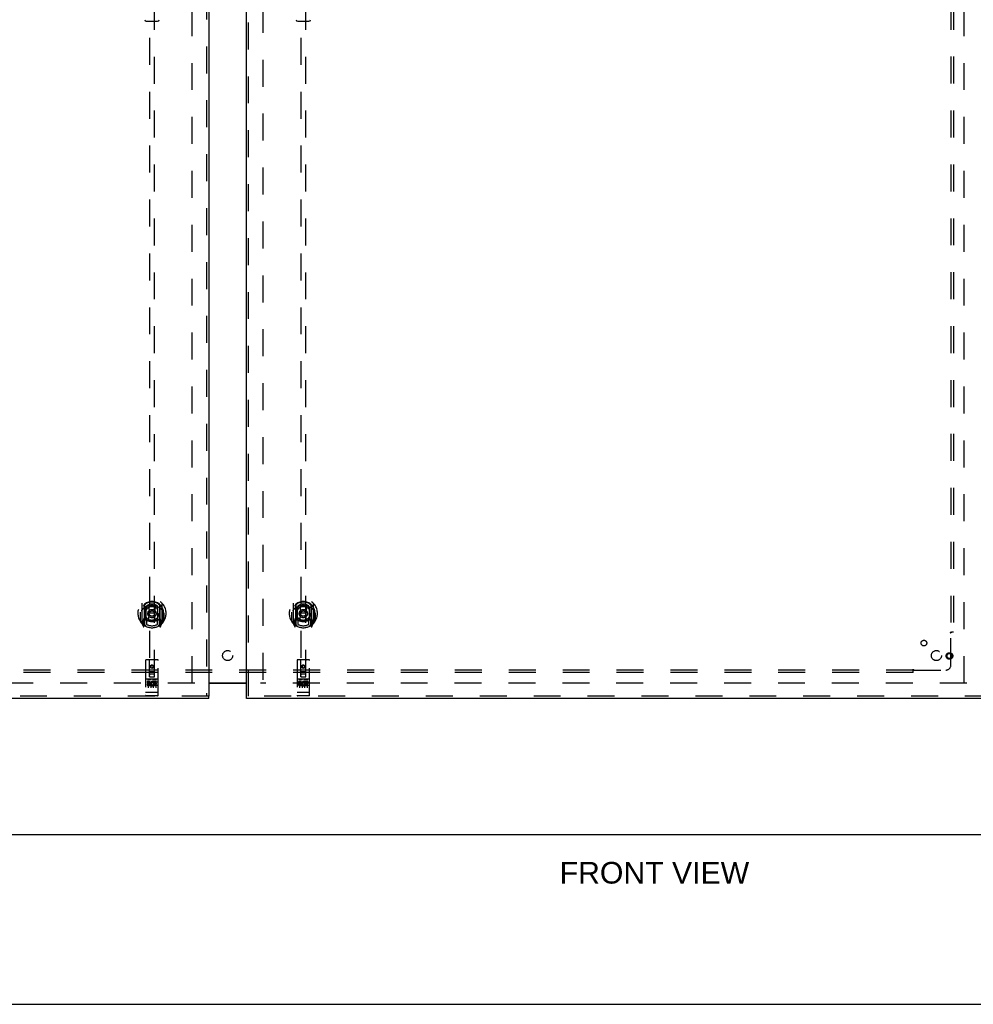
# Model space of a CAD drawing. Header units: inches. Extents: x 0 to 243, y 0 to 157.
# Tile 7 of 68: x 78 to 125, y 0 to 49. Entities that reach past the tile are written whole.
import ezdxf

# ---------------------------------------------------------------- set-up
doc = ezdxf.new("R2010")
doc.units = ezdxf.units.IN
doc.header["$LTSCALE"] = 13.357143
doc.header["$MEASUREMENT"] = 0
doc.linetypes.add('HIDDEN', pattern=[0.2, 0.1, -0.1])
doc.layers.get('0').update_dxf_attribs({"linetype": 'CONTINUOUS'})
for name, color, linetype in [('DEFAULT_2', 8, 'HIDDEN'), ('DIMENSIONS', 7, 'CONTINUOUS'), ('DOOR_2_ASSEMBLY', 7, 'CONTINUOUS'), ('DOOR_3_ASSEMBLY', 7, 'CONTINUOUS'), ('SUBPANELS', 7, 'CONTINUOUS')]:
    doc.layers.add(name, color=color, linetype=linetype)
doc.styles.get("Standard").update_dxf_attribs({"font": 'arial.ttf'})

msp = doc.modelspace()

# ---------------------------------------------------------------- linework, layer by layer
at = {"color": 3, "linetype": 'Continuous'}
msp.add_line((86.922, 15.9229), (88.797, 15.9229), dxfattribs=at)
at = {"color": 7, "linetype": 'Continuous'}
for p, q in [((88.797, 15.8929), (86.922, 15.8929)), ((49.172, 8.4079), (167.047, 8.4079)), ((0, 0), (242.8571, 0))]:
    msp.add_line(p, q, dxfattribs=at)
at = {"layer": 'DEFAULT_2', "color": 8, "linetype": 'HIDDEN'}
for p, q in [((86.1095, 15.9229), (86.1095, 94.8929)), ((89.6095, 94.8929), (89.6095, 15.9229)), ((124.3595, 15.9229), (124.3595, 94.8929)), ((86.2345, 15.9079), (51.2657, 15.9079)), ((124.4845, 15.9079), (89.4845, 15.9079))]:
    msp.add_line(p, q, dxfattribs=at)
at = {"layer": 'DOOR_2_ASSEMBLY', "color": 3, "linetype": 'Continuous'}
for p, q in [((88.797, 15.2619), (88.797, 95.5539)), ((125.7345, 15.1579), (88.797, 15.1579))]:
    msp.add_line(p, q, dxfattribs=at)
at = {"layer": 'DOOR_2_ASSEMBLY', "color": 8, "linetype": 'HIDDEN'}
for p, q in [((88.901, 15.2619), (88.901, 95.5539)), ((91.4845, 53.2371), (91.4845, 16.2354)), ((91.7345, 16.2354), (91.7345, 53.2371)), ((91.1095, 19.8631), (91.1095, 18.8956)), ((91.227, 19.8093), (91.227, 18.7931)), ((91.2345, 19.7845), (91.2345, 18.7814)), ((91.327, 19.0612), (91.327, 19.6925)), ((91.3345, 19.7448), (91.3345, 19.6419)), ((91.4468, 19.7187), (91.477, 19.3794)), ((91.7721, 19.7187), (91.742, 19.3794)), ((91.8845, 19.6419), (91.8845, 19.7448)), ((91.892, 19.6925), (91.892, 19.0612)), ((91.9845, 19.7845), (91.9845, 18.7814)), ((91.992, 19.8093), (91.992, 18.7931)), ((92.1095, 18.8956), (92.1095, 19.8631)), ((91.027, 19.3794), (91.042, 19.3793)), ((91.027, 19.3794), (91.027, 18.9912)), ((91.0345, 18.9684), (91.0345, 19.426)), ((91.227, 19.0503), (91.167, 19.0503)), ((91.167, 19.0503), (91.167, 18.9003)), ((91.327, 19.0514), (91.2545, 19.0514)), ((91.3228, 19.0334), (91.257, 19.0334)), ((91.3345, 19.0808), (91.3345, 18.8281)), ((91.4464, 19.0352), (91.477, 19.3794)), ((91.742, 19.3794), (91.477, 19.3794)), ((91.7726, 19.0352), (91.742, 19.3794)), ((91.8845, 18.8281), (91.8845, 19.0808)), ((91.9645, 19.0514), (91.892, 19.0514)), ((91.962, 19.0334), (91.8962, 19.0334)), ((92.052, 19.0503), (91.992, 19.0503)), ((92.052, 18.9003), (92.052, 19.0503)), ((92.192, 19.3794), (92.177, 19.3793)), ((92.1845, 18.9684), (92.1845, 19.426)), ((92.192, 19.3794), (92.192, 18.9912)), ((91.1139, 18.885), (91.1841, 18.7095)), ((91.167, 18.9003), (91.2345, 18.9003)), ((91.2047, 18.9539), (91.1753, 18.908)), ((91.2054, 18.7897), (91.2099, 18.7866)), ((91.2128, 18.7125), (91.227, 18.7931)), ((91.3045, 18.7313), (91.2345, 18.8403)), ((91.237, 19.0134), (91.237, 18.8061)), ((91.9845, 18.8403), (91.9145, 18.7313)), ((91.982, 18.8061), (91.982, 19.0134)), ((91.9845, 18.9003), (92.052, 18.9003)), ((91.992, 18.7931), (92.0062, 18.7125)), ((92.0128, 18.7892), (92.0133, 18.7896)), ((92.0133, 18.7896), (92.0135, 18.7897)), ((92.0133, 18.7896), (92.0135, 18.7897)), ((92.0437, 18.908), (92.0142, 18.9539)), ((92.0349, 18.7095), (92.1051, 18.885)), ((91.297, 17.0454), (91.297, 15.3204)), ((91.892, 17.0754), (91.327, 17.0754)), ((91.483, 16.2354), (91.4795, 17.0454)), ((91.6095, 16.8078), (91.547, 16.7718)), ((91.547, 16.7718), (91.557, 16.766)), ((91.547, 16.7718), (91.547, 16.6996)), ((91.547, 16.6996), (91.557, 16.7054)), ((91.547, 16.6996), (91.6095, 16.6635)), ((91.6095, 16.7963), (91.557, 16.766)), ((91.557, 16.766), (91.557, 16.7054)), ((91.557, 16.7054), (91.6095, 16.675)), ((91.672, 16.7718), (91.6095, 16.8078)), ((91.6095, 16.8078), (91.6095, 16.7963)), ((91.662, 16.766), (91.6095, 16.7963)), ((91.6095, 16.675), (91.662, 16.7054)), ((91.6095, 16.6635), (91.672, 16.6996)), ((91.6095, 16.6635), (91.6095, 16.675)), ((91.672, 16.7718), (91.662, 16.766)), ((91.662, 16.7054), (91.662, 16.766)), ((91.672, 16.6996), (91.662, 16.7054)), ((91.672, 16.6996), (91.672, 16.7718)), ((91.736, 16.2354), (91.7395, 17.0454)), ((91.922, 15.3204), (91.922, 17.0454)), ((91.892, 16.1184), (91.327, 16.1184)), ((91.3984, 16.1024), (91.5704, 16.1024)), ((91.4819, 16.4854), (91.7371, 16.4854)), ((91.483, 16.2354), (91.4845, 16.2354)), ((91.4845, 16.2354), (91.7345, 16.2354)), ((91.6945, 16.3604), (91.5245, 16.3604)), ((91.6484, 16.1024), (91.8204, 16.1024)), ((91.7345, 16.2354), (91.736, 16.2354)), ((91.465, 15.9964), (91.3726, 15.9964)), ((91.3726, 15.9964), (91.3726, 15.9539)), ((91.465, 15.9539), (91.3726, 15.9539)), ((91.422, 15.9875), (91.422, 15.6815)), ((91.469, 15.9104), (91.4227, 15.9104)), ((91.465, 15.8694), (91.4365, 15.8694)), ((91.5289, 15.8256), (91.4365, 15.8256)), ((91.5289, 15.7831), (91.4365, 15.7831)), ((91.5289, 15.8256), (91.5289, 15.7831)), ((91.547, 15.9875), (91.547, 15.6815)), ((91.6608, 15.8312), (91.6777, 15.7921)), ((91.672, 15.9875), (91.672, 15.6815)), ((91.6852, 15.9607), (91.6722, 15.9422)), ((91.6817, 15.9858), (91.6852, 15.9841)), ((91.8413, 15.9964), (91.6852, 15.9964)), ((91.6852, 15.9964), (91.6852, 15.9841)), ((91.6852, 15.9607), (91.6852, 15.7831)), ((91.8413, 15.7831), (91.6852, 15.7831)), ((91.8413, 15.9539), (91.7278, 15.9539)), ((91.7278, 15.9539), (91.7278, 15.9104)), ((91.82, 15.9104), (91.7278, 15.9104)), ((91.82, 15.868), (91.7278, 15.868)), ((91.7278, 15.868), (91.7278, 15.8256)), ((91.8413, 15.8256), (91.7278, 15.8256)), ((91.797, 15.9875), (91.797, 15.6815)), ((91.82, 15.9104), (91.82, 15.868)), ((91.8413, 15.9964), (91.8413, 15.9539)), ((91.8413, 15.8256), (91.8413, 15.7831)), ((125.7345, 15.2619), (88.797, 15.2619)), ((91.3143, 15.449), (91.3136, 15.4491)), ((91.3151, 15.449), (91.3143, 15.449)), ((91.3159, 15.4489), (91.3151, 15.449)), ((91.3167, 15.4488), (91.3159, 15.4489)), ((91.3175, 15.4487), (91.3167, 15.4488)), ((91.3183, 15.4487), (91.3175, 15.4487)), ((91.3191, 15.4486), (91.3183, 15.4487)), ((91.3199, 15.4486), (91.3191, 15.4486)), ((91.3207, 15.4485), (91.3199, 15.4486)), ((91.3215, 15.4485), (91.3207, 15.4485)), ((91.3224, 15.4484), (91.3215, 15.4485)), ((91.3232, 15.4484), (91.3224, 15.4484)), ((91.324, 15.4484), (91.3232, 15.4484)), ((91.3249, 15.4484), (91.324, 15.4484)), ((91.3257, 15.4484), (91.3249, 15.4484)), ((91.3266, 15.4484), (91.3257, 15.4484)), ((91.892, 15.4484), (91.3266, 15.4484)), ((91.892, 15.2904), (91.327, 15.2904)), ((91.892, 15.4484), (91.8928, 15.4484)), ((91.8928, 15.4484), (91.8937, 15.4484)), ((91.8937, 15.4484), (91.8945, 15.4484)), ((91.8945, 15.4484), (91.8953, 15.4484)), ((91.8953, 15.4484), (91.8962, 15.4484)), ((91.8962, 15.4484), (91.897, 15.4485)), ((91.897, 15.4485), (91.8978, 15.4485)), ((91.8978, 15.4485), (91.8986, 15.4485)), ((91.8986, 15.4485), (91.8995, 15.4486)), ((91.8995, 15.4486), (91.9003, 15.4486)), ((91.9015, 15.4487), (91.9023, 15.4488)), ((91.9023, 15.4488), (91.9031, 15.4489)), ((91.9031, 15.4489), (91.9038, 15.449)), ((91.9038, 15.449), (91.9046, 15.449)), ((91.9046, 15.449), (91.9054, 15.4491)), ((91.9054, 15.4491), (91.9061, 15.4492))]:
    msp.add_line(p, q, dxfattribs=at)
at = {"layer": 'DOOR_2_ASSEMBLY', "color": 7, "linetype": 'Continuous'}
for p, q in [((91.3303, 48.7149), (91.8886, 48.7149)), ((88.797, 15.1579), (88.797, 15.2619))]:
    msp.add_line(p, q, dxfattribs=at)
at = {"layer": 'DOOR_2_ASSEMBLY', "color": 8, "linetype": 'HIDDEN'}
for points in [[(91.1551, 19.5944), (91.1536, 19.5931), (91.1521, 19.5918), (91.1506, 19.5903), (91.149, 19.5889), (91.1473, 19.5873), (91.1457, 19.5857), (91.144, 19.5841), (91.1423, 19.5823), (91.1405, 19.5806), (91.1387, 19.5787), (91.1369, 19.5767), (91.135, 19.5747), (91.1331, 19.5726), (91.1312, 19.5704), (91.1292, 19.5682), (91.1272, 19.5658), (91.1252, 19.5633), (91.1231, 19.5608), (91.121, 19.5582), (91.1188, 19.5554), (91.1166, 19.5526), (91.1143, 19.5496), (91.112, 19.5465), (91.1097, 19.5433), (91.1073, 19.54), (91.1048, 19.5365), (91.1023, 19.5329), (91.0998, 19.5292), (91.0972, 19.5253), (91.0945, 19.5212), (91.0918, 19.5169), (91.089, 19.5125), (91.0861, 19.5079), (91.0831, 19.5031), (91.0801, 19.498), (91.077, 19.4927)], [(91.4215, 19.7362), (91.4269, 19.7376), (91.4323, 19.7391), (91.4377, 19.7405), (91.4432, 19.7418), (91.4486, 19.7431), (91.4541, 19.7444), (91.4595, 19.7456), (91.465, 19.7468), (91.4705, 19.7479), (91.476, 19.749), (91.4815, 19.7501), (91.487, 19.7511), (91.4925, 19.752), (91.498, 19.7529), (91.5035, 19.7538), (91.5091, 19.7546), (91.5146, 19.7554), (91.5202, 19.7561), (91.5257, 19.7568), (91.5313, 19.7575), (91.5368, 19.7581), (91.5424, 19.7586), (91.548, 19.7591), (91.5536, 19.7596), (91.5591, 19.76), (91.5647, 19.7604), (91.5703, 19.7608), (91.5759, 19.761), (91.5815, 19.7613), (91.5871, 19.7615), (91.5927, 19.7617), (91.5983, 19.7618), (91.6039, 19.7618), (91.6095, 19.7619), (91.6151, 19.7618), (91.6207, 19.7618), (91.6263, 19.7617), (91.6319, 19.7615), (91.6374, 19.7613), (91.643, 19.761), (91.6486, 19.7608), (91.6542, 19.7604), (91.6598, 19.76), (91.6654, 19.7596), (91.671, 19.7591), (91.6765, 19.7586), (91.6821, 19.7581), (91.6877, 19.7575), (91.6932, 19.7568), (91.6988, 19.7561), (91.7043, 19.7554), (91.7099, 19.7546), (91.7154, 19.7538), (91.7209, 19.7529), (91.7265, 19.752), (91.732, 19.7511), (91.7375, 19.7501), (91.743, 19.749), (91.7485, 19.7479), (91.7539, 19.7468), (91.7594, 19.7456), (91.7649, 19.7444), (91.7703, 19.7431), (91.7758, 19.7418), (91.7812, 19.7405), (91.7866, 19.7391), (91.792, 19.7376), (91.7974, 19.7362)], [(92.142, 19.4927), (92.1389, 19.498), (92.1358, 19.5031), (92.1329, 19.5079), (92.13, 19.5125), (92.1272, 19.5169), (92.1245, 19.5212), (92.1218, 19.5252), (92.1192, 19.5291), (92.1166, 19.5329), (92.1141, 19.5365), (92.1117, 19.5399), (92.1093, 19.5433), (92.1069, 19.5465), (92.1046, 19.5496), (92.1024, 19.5525), (92.1002, 19.5554), (92.098, 19.5581), (92.0959, 19.5608), (92.0938, 19.5633), (92.0917, 19.5658), (92.0897, 19.5682), (92.0878, 19.5704), (92.0858, 19.5726), (92.0839, 19.5747), (92.0821, 19.5767), (92.0802, 19.5787), (92.0784, 19.5806), (92.0767, 19.5823), (92.075, 19.5841), (92.0733, 19.5857), (92.0716, 19.5873), (92.07, 19.5889), (92.0684, 19.5903), (92.0668, 19.5917), (92.0653, 19.5931), (92.0638, 19.5944)], [(91.392, 16.1011), (91.3921, 16.1012), (91.3921, 16.1012), (91.3922, 16.1013), (91.3923, 16.1013), (91.3924, 16.1014), (91.3925, 16.1014), (91.3926, 16.1015), (91.3927, 16.1015), (91.3928, 16.1015), (91.3929, 16.1016), (91.393, 16.1016), (91.3931, 16.1016), (91.3933, 16.1017), (91.3934, 16.1017), (91.3935, 16.1018), (91.3936, 16.1018), (91.3937, 16.1018), (91.3938, 16.1019), (91.394, 16.1019), (91.3941, 16.1019), (91.3942, 16.1019), (91.3944, 16.102), (91.3945, 16.102), (91.3947, 16.102), (91.3948, 16.1021), (91.3949, 16.1021), (91.3951, 16.1021), (91.3952, 16.1021), (91.3954, 16.1022), (91.3956, 16.1022), (91.3957, 16.1022), (91.3959, 16.1022), (91.3961, 16.1022), (91.3962, 16.1023), (91.3964, 16.1023), (91.3966, 16.1023), (91.3968, 16.1023), (91.3969, 16.1023), (91.3971, 16.1023), (91.3973, 16.1023), (91.3975, 16.1023), (91.3977, 16.1023), (91.3979, 16.1024), (91.3981, 16.1024), (91.3984, 16.1024)], [(91.5704, 16.1024), (91.5706, 16.1024), (91.5708, 16.1024), (91.571, 16.1024), (91.5712, 16.1023), (91.5714, 16.1023), (91.5716, 16.1023), (91.5718, 16.1023), (91.572, 16.1023), (91.5722, 16.1023), (91.5724, 16.1023), (91.5725, 16.1023), (91.5727, 16.1023), (91.5729, 16.1022), (91.5731, 16.1022), (91.5732, 16.1022), (91.5734, 16.1022), (91.5735, 16.1022), (91.5737, 16.1021), (91.5739, 16.1021), (91.574, 16.1021), (91.5741, 16.1021), (91.5743, 16.102), (91.5744, 16.102), (91.5746, 16.102), (91.5747, 16.1019), (91.5748, 16.1019), (91.575, 16.1019), (91.5751, 16.1019), (91.5752, 16.1018), (91.5753, 16.1018), (91.5755, 16.1018), (91.5756, 16.1017), (91.5757, 16.1017), (91.5758, 16.1016), (91.5759, 16.1016), (91.576, 16.1016), (91.5761, 16.1015), (91.5762, 16.1015), (91.5763, 16.1015), (91.5764, 16.1014), (91.5765, 16.1014), (91.5766, 16.1013), (91.5767, 16.1013), (91.5768, 16.1012), (91.5769, 16.1012), (91.577, 16.1011)], [(91.642, 16.1011), (91.6421, 16.1012), (91.6421, 16.1012), (91.6422, 16.1013), (91.6423, 16.1013), (91.6424, 16.1014), (91.6425, 16.1014), (91.6426, 16.1015), (91.6427, 16.1015), (91.6428, 16.1015), (91.6429, 16.1016), (91.643, 16.1016), (91.6431, 16.1016), (91.6433, 16.1017), (91.6434, 16.1017), (91.6435, 16.1018), (91.6436, 16.1018), (91.6437, 16.1018), (91.6439, 16.1019), (91.644, 16.1019), (91.6441, 16.1019), (91.6442, 16.1019), (91.6444, 16.102), (91.6445, 16.102), (91.6447, 16.102), (91.6448, 16.1021), (91.6449, 16.1021), (91.6451, 16.1021), (91.6452, 16.1021), (91.6454, 16.1022), (91.6456, 16.1022), (91.6457, 16.1022), (91.6459, 16.1022), (91.6461, 16.1022), (91.6462, 16.1023), (91.6464, 16.1023), (91.6466, 16.1023), (91.6468, 16.1023), (91.647, 16.1023), (91.6471, 16.1023), (91.6473, 16.1023), (91.6475, 16.1023), (91.6477, 16.1023), (91.6479, 16.1024), (91.6481, 16.1024), (91.6484, 16.1024)], [(91.8204, 16.1024), (91.8206, 16.1024), (91.8208, 16.1024), (91.821, 16.1024), (91.8212, 16.1023), (91.8214, 16.1023), (91.8216, 16.1023), (91.8218, 16.1023), (91.822, 16.1023), (91.8222, 16.1023), (91.8224, 16.1023), (91.8225, 16.1023), (91.8227, 16.1023), (91.8229, 16.1022), (91.8231, 16.1022), (91.8232, 16.1022), (91.8234, 16.1022), (91.8235, 16.1022), (91.8237, 16.1021), (91.8239, 16.1021), (91.824, 16.1021), (91.8242, 16.1021), (91.8243, 16.102), (91.8244, 16.102), (91.8246, 16.102), (91.8247, 16.1019), (91.8248, 16.1019), (91.825, 16.1019), (91.8251, 16.1019), (91.8252, 16.1018), (91.8253, 16.1018), (91.8255, 16.1018), (91.8256, 16.1017), (91.8257, 16.1017), (91.8258, 16.1016), (91.8259, 16.1016), (91.826, 16.1016), (91.8261, 16.1015), (91.8262, 16.1015), (91.8263, 16.1015), (91.8264, 16.1014), (91.8265, 16.1014), (91.8266, 16.1013), (91.8267, 16.1013), (91.8268, 16.1012), (91.8269, 16.1012), (91.827, 16.1011)], [(91.3136, 15.4491), (91.3128, 15.4492), (91.3125, 15.4493), (91.3121, 15.4493), (91.3117, 15.4494), (91.3114, 15.4494), (91.311, 15.4495), (91.3107, 15.4496), (91.3103, 15.4496), (91.31, 15.4497), (91.3096, 15.4497), (91.3093, 15.4498), (91.3089, 15.4499), (91.3086, 15.4499), (91.3083, 15.45), (91.3079, 15.45), (91.3076, 15.4501), (91.3073, 15.4502), (91.307, 15.4503), (91.3067, 15.4503), (91.3064, 15.4504), (91.3061, 15.4505), (91.3058, 15.4505), (91.3055, 15.4506), (91.3052, 15.4507), (91.3049, 15.4508), (91.3046, 15.4508), (91.3043, 15.4509), (91.3041, 15.451), (91.3038, 15.4511), (91.3035, 15.4512), (91.3033, 15.4512), (91.303, 15.4513), (91.3028, 15.4514), (91.3025, 15.4515), (91.3023, 15.4516), (91.302, 15.4517), (91.3018, 15.4518), (91.3016, 15.4518), (91.3014, 15.4519), (91.3011, 15.452), (91.3009, 15.4521), (91.3007, 15.4522), (91.3005, 15.4523), (91.3003, 15.4524), (91.3001, 15.4525), (91.2999, 15.4526), (91.2998, 15.4527), (91.2996, 15.4528), (91.2994, 15.4529), (91.2993, 15.4529), (91.2991, 15.453), (91.2989, 15.4531), (91.2988, 15.4532), (91.2987, 15.4533), (91.2985, 15.4534), (91.2984, 15.4535), (91.2983, 15.4536), (91.2981, 15.4537), (91.298, 15.4538), (91.2979, 15.4539), (91.2978, 15.454), (91.2977, 15.4541), (91.2976, 15.4542), (91.2976, 15.4543), (91.2975, 15.4544), (91.2974, 15.4545), (91.2973, 15.4546), (91.2973, 15.4548), (91.2972, 15.4549), (91.2972, 15.455), (91.2971, 15.4551), (91.2971, 15.4552), (91.297, 15.4553), (91.297, 15.4554), (91.297, 15.4555), (91.297, 15.4556), (91.297, 15.4557), (91.297, 15.4558)], [(91.9003, 15.4486), (91.9007, 15.4487), (91.9015, 15.4487)], [(91.9061, 15.4492), (91.9065, 15.4493), (91.9068, 15.4493), (91.9072, 15.4494), (91.9076, 15.4494), (91.9079, 15.4495), (91.9083, 15.4496), (91.9086, 15.4496), (91.909, 15.4497), (91.9093, 15.4497), (91.9097, 15.4498), (91.91, 15.4499), (91.9103, 15.4499), (91.9107, 15.45), (91.911, 15.45), (91.9113, 15.4501), (91.9116, 15.4502), (91.912, 15.4503), (91.9123, 15.4503), (91.9126, 15.4504), (91.9129, 15.4505), (91.9132, 15.4505), (91.9135, 15.4506), (91.9138, 15.4507), (91.9141, 15.4508), (91.9143, 15.4508), (91.9146, 15.4509), (91.9149, 15.451), (91.9152, 15.4511), (91.9154, 15.4512), (91.9157, 15.4512), (91.9159, 15.4513), (91.9162, 15.4514), (91.9164, 15.4515), (91.9167, 15.4516), (91.9169, 15.4517), (91.9171, 15.4518), (91.9174, 15.4518), (91.9176, 15.4519), (91.9178, 15.452), (91.918, 15.4521), (91.9182, 15.4522), (91.9184, 15.4523), (91.9186, 15.4524), (91.9188, 15.4525), (91.919, 15.4526), (91.9192, 15.4527), (91.9194, 15.4528), (91.9195, 15.4529), (91.9197, 15.4529), (91.9198, 15.453), (91.92, 15.4531), (91.9201, 15.4532), (91.9203, 15.4533), (91.9204, 15.4534), (91.9206, 15.4535), (91.9207, 15.4536), (91.9208, 15.4537), (91.9209, 15.4538), (91.921, 15.4539), (91.9211, 15.454), (91.9212, 15.4541), (91.9213, 15.4542), (91.9214, 15.4543), (91.9215, 15.4544), (91.9215, 15.4545), (91.9216, 15.4546), (91.9217, 15.4548), (91.9217, 15.4549), (91.9218, 15.455), (91.9218, 15.4551), (91.9219, 15.4552), (91.9219, 15.4553), (91.9219, 15.4554), (91.9219, 15.4555), (91.922, 15.4556), (91.922, 15.4557), (91.922, 15.4558)]]:
    msp.add_lwpolyline(points, dxfattribs=at)
for centre, radius in [((91.6095, 19.3614), 0.35), ((91.6095, 19.3614), 0.335), ((91.6095, 19.3614), 0.205), ((91.6095, 19.3614), 0.133), ((123.6305, 17.2619), 0.1635), ((123.6305, 17.2619), 0.124), ((91.6095, 16.7354), 0.085), ((91.6095, 16.7354), 0.0845)]:
    msp.add_circle(centre, radius, dxfattribs=at)
at = {"layer": 'DOOR_2_ASSEMBLY', "color": 7, "linetype": 'Continuous'}
for centre, start, end in [((91.3303, 48.7937), 181, 270), ((91.8886, 48.7937), 270, 359)]:
    msp.add_arc(centre, 0.0787, start, end, dxfattribs=at)
at = {"layer": 'DOOR_2_ASSEMBLY', "color": 8, "linetype": 'HIDDEN'}
for centre, radius, start, end in [((91.6095, 19.3794), 0.7, 305.51263, 234.48737), ((91.6095, 19.3768), 0.5825, 0.24643, 179.75357), ((91.6095, 19.3514), 0.58, 7.66218, 172.33782), ((91.1245, 19.8631), 0.015, 135.07479, 180), ((91.6095, 19.0619), 0.7, 49.52902, 130.47098), ((91.242, 19.8093), 0.015, 130.35871, 180), ((91.2545, 19.7845), 0.02, 129.33785, 179.99835), ((91.342, 19.6925), 0.015, 112.9863, 180), ((91.6095, 19.3514), 0.48, 55.04613, 124.95387), ((91.3645, 19.6419), 0.03, 180, 311.12608), ((91.6095, 19.3614), 0.3425, 48.87392, 131.12608), ((91.4269, 19.7169), 0.02, 5.07961, 105.57516), ((91.7921, 19.7169), 0.02, 74.42484, 174.92039), ((91.8545, 19.6419), 0.03, 228.87392, 360), ((91.877, 19.6925), 0.015, 0, 67.0137), ((91.9645, 19.7845), 0.02, 0, 50.65944), ((91.977, 19.8093), 0.015, 0, 49.64129), ((92.0945, 19.8631), 0.015, 0, 44.92521), ((91.0545, 19.426), 0.02, 172.33782, 180), ((91.6095, 19.6919), 0.7, 233.23192, 306.76808), ((91.0465, 19.0554), 0.188, 327.32076, 360), ((91.2545, 19.0314), 0.02, 90, 180), ((91.257, 19.0134), 0.02, 90, 180), ((91.3228, 19.0134), 0.02, 66.53604, 90), ((91.342, 19.0612), 0.015, 180, 247.0137), ((91.6095, 19.6739), 0.7, 246.53604, 293.46396), ((91.3645, 19.0808), 0.03, 48.87392, 180), ((91.6095, 19.3614), 0.3425, 228.87392, 311.12608), ((91.4265, 19.0369), 0.02, 254.3869, 354.92039), ((91.7925, 19.0369), 0.02, 185.07961, 285.6131), ((91.8545, 19.0808), 0.03, 0, 131.12608), ((91.877, 19.0612), 0.015, 292.9863, 360), ((91.8962, 19.0134), 0.02, 90, 113.46396), ((91.962, 19.0134), 0.02, 0, 90), ((91.9645, 19.0314), 0.02, 0, 90), ((92.1725, 19.0554), 0.188, 180, 212.67924), ((92.1645, 19.426), 0.02, 0, 7.66218), ((91.0545, 18.9684), 0.02, 180, 215.29614), ((91.6095, 19.3614), 0.7, 215.29614, 324.70386), ((91.1245, 18.8956), 0.015, 180, 224.92521), ((91.1795, 18.9053), 0.005, 147.32076, 270), ((91.198, 18.7151), 0.015, 201.80415, 350), ((91.2145, 18.8258), 0.02, 234.48737, 360), ((91.217, 18.8061), 0.02, 234.74574, 360), ((91.2545, 18.7814), 0.02, 180, 238.52955), ((91.6095, 19.3614), 0.6, 242.72039, 297.27961), ((91.9645, 18.7814), 0.02, 301.4688, 359.99919), ((92.002, 18.8061), 0.02, 180, 305.25426), ((92.0045, 18.8258), 0.02, 180, 305.51263), ((92.021, 18.7151), 0.015, 190, 338.19585), ((92.0395, 18.9053), 0.005, 270, 32.67924), ((92.0945, 18.8956), 0.015, 315.07479, 360), ((92.1645, 18.9684), 0.02, 324.70386, 360), ((91.327, 17.0454), 0.03, 90, 180), ((91.4495, 17.0454), 0.03, 0, 90), ((91.7695, 17.0454), 0.03, 90, 180), ((91.892, 17.0454), 0.03, 0, 90), ((91.327, 16.1484), 0.03, 180, 270), ((91.5245, 16.3204), 0.04, 90, 180), ((91.5245, 16.2754), 0.04, 180, 270), ((91.6945, 16.3204), 0.04, 0, 90), ((91.6945, 16.2754), 0.04, 270, 360), ((91.892, 16.1484), 0.03, 270, 360), ((91.4364, 15.8475), 0.0644, 102.29948, 270.07752), ((91.4365, 15.8475), 0.0219, 89.90115, 270), ((91.465, 15.9329), 0.0635, 270, 90), ((91.465, 15.932), 0.0219, 280.307, 90), ((91.6354, 15.8899), 0.1065, 64.26362, 293.40274), ((91.6354, 15.8899), 0.0639, 54.88948, 293.40261), ((91.327, 15.3204), 0.03, 180, 270), ((91.892, 15.3204), 0.03, 270, 360)]:
    msp.add_arc(centre, radius, start, end, dxfattribs=at)
at = {"layer": 'DOOR_3_ASSEMBLY', "color": 8, "linetype": 'HIDDEN'}
for p, q in [((86.818, 95.5539), (86.818, 15.2619)), ((83.9845, 53.2371), (83.9845, 16.2354)), ((84.2345, 16.2354), (84.2345, 53.2371)), ((83.6095, 19.8631), (83.6095, 18.8956)), ((83.727, 19.8093), (83.727, 18.7931)), ((83.7345, 19.7845), (83.7345, 18.7814)), ((83.827, 19.0612), (83.827, 19.6925)), ((83.8345, 19.7448), (83.8345, 19.6419)), ((83.9468, 19.7187), (83.977, 19.3794)), ((84.2721, 19.7187), (84.242, 19.3794)), ((84.3845, 19.6419), (84.3845, 19.7448)), ((84.392, 19.6925), (84.392, 19.0612)), ((84.4845, 19.7845), (84.4845, 18.7814)), ((84.492, 19.8093), (84.492, 18.7931)), ((84.6095, 18.8956), (84.6095, 19.8631)), ((83.527, 19.3794), (83.527, 18.9912)), ((83.527, 19.3794), (83.542, 19.3793)), ((83.5345, 18.9684), (83.5345, 19.426)), ((83.667, 19.0503), (83.667, 18.9003)), ((83.727, 19.0503), (83.667, 19.0503)), ((83.827, 19.0514), (83.7545, 19.0514)), ((83.8228, 19.0334), (83.757, 19.0334)), ((83.8345, 19.0808), (83.8345, 18.8281)), ((83.9464, 19.0352), (83.977, 19.3794)), ((84.242, 19.3794), (83.977, 19.3794)), ((84.2726, 19.0352), (84.242, 19.3794)), ((84.3845, 18.8281), (84.3845, 19.0808)), ((84.4645, 19.0514), (84.392, 19.0514)), ((84.462, 19.0334), (84.3962, 19.0334)), ((84.552, 19.0503), (84.492, 19.0503)), ((84.552, 18.9003), (84.552, 19.0503)), ((84.692, 19.3794), (84.677, 19.3793)), ((84.6845, 18.9684), (84.6845, 19.426)), ((84.692, 19.3794), (84.692, 18.9912)), ((83.6139, 18.885), (83.6841, 18.7095)), ((83.667, 18.9003), (83.7345, 18.9003)), ((83.7047, 18.9539), (83.6753, 18.908)), ((83.7054, 18.7897), (83.7099, 18.7866)), ((83.7128, 18.7125), (83.727, 18.7931)), ((83.8045, 18.7313), (83.7345, 18.8403)), ((83.737, 19.0134), (83.737, 18.8061)), ((84.4845, 18.8403), (84.4145, 18.7313)), ((84.482, 18.8061), (84.482, 19.0134)), ((84.4845, 18.9003), (84.552, 18.9003)), ((84.492, 18.7931), (84.5062, 18.7125)), ((84.5128, 18.7892), (84.5133, 18.7896)), ((84.5133, 18.7896), (84.5135, 18.7897)), ((84.5133, 18.7896), (84.5135, 18.7897)), ((84.5437, 18.908), (84.5142, 18.9539)), ((84.5349, 18.7095), (84.6051, 18.885)), ((83.797, 17.0454), (83.797, 15.3204)), ((84.392, 17.0754), (83.827, 17.0754)), ((83.983, 16.2354), (83.9795, 17.0454)), ((84.1095, 16.8078), (84.047, 16.7718)), ((84.047, 16.7718), (84.057, 16.766)), ((84.047, 16.7718), (84.047, 16.6996)), ((84.047, 16.6996), (84.057, 16.7054)), ((84.047, 16.6996), (84.1095, 16.6635)), ((84.1095, 16.7963), (84.057, 16.766)), ((84.057, 16.766), (84.057, 16.7054)), ((84.057, 16.7054), (84.1095, 16.675)), ((84.172, 16.7718), (84.1095, 16.8078)), ((84.1095, 16.8078), (84.1095, 16.7963)), ((84.162, 16.766), (84.1095, 16.7963)), ((84.1095, 16.675), (84.162, 16.7054)), ((84.1095, 16.6635), (84.172, 16.6996)), ((84.1095, 16.6635), (84.1095, 16.675)), ((84.172, 16.7718), (84.162, 16.766)), ((84.162, 16.7054), (84.162, 16.766)), ((84.172, 16.6996), (84.162, 16.7054)), ((84.172, 16.6996), (84.172, 16.7718)), ((84.236, 16.2354), (84.2395, 17.0454)), ((84.422, 15.3204), (84.422, 17.0454)), ((84.392, 16.1184), (83.827, 16.1184)), ((83.8984, 16.1024), (84.0704, 16.1024)), ((83.9819, 16.4854), (84.2371, 16.4854)), ((83.983, 16.2354), (83.9845, 16.2354)), ((83.9845, 16.2354), (84.2345, 16.2354)), ((84.1945, 16.3604), (84.0245, 16.3604)), ((84.1484, 16.1024), (84.3204, 16.1024)), ((84.2345, 16.2354), (84.236, 16.2354)), ((83.965, 15.9964), (83.8726, 15.9964)), ((83.8726, 15.9964), (83.8726, 15.9539)), ((83.965, 15.9539), (83.8726, 15.9539)), ((83.922, 15.9875), (83.922, 15.6815)), ((83.969, 15.9104), (83.9227, 15.9104)), ((83.965, 15.8694), (83.9365, 15.8694)), ((84.0289, 15.8256), (83.9365, 15.8256)), ((84.0289, 15.7831), (83.9365, 15.7831)), ((84.0289, 15.8256), (84.0289, 15.7831)), ((84.047, 15.9875), (84.047, 15.6815)), ((84.1608, 15.8312), (84.1777, 15.7921)), ((84.172, 15.9875), (84.172, 15.6815)), ((84.1852, 15.9607), (84.1722, 15.9422)), ((84.1817, 15.9858), (84.1852, 15.9841)), ((84.3413, 15.9964), (84.1852, 15.9964)), ((84.1852, 15.9964), (84.1852, 15.9841)), ((84.1852, 15.9607), (84.1852, 15.7831)), ((84.3413, 15.7831), (84.1852, 15.7831)), ((84.3413, 15.9539), (84.2278, 15.9539)), ((84.2278, 15.9539), (84.2278, 15.9104)), ((84.32, 15.9104), (84.2278, 15.9104)), ((84.32, 15.868), (84.2278, 15.868)), ((84.2278, 15.868), (84.2278, 15.8256)), ((84.3413, 15.8256), (84.2278, 15.8256)), ((84.297, 15.9875), (84.297, 15.6815)), ((84.32, 15.9104), (84.32, 15.868)), ((84.3413, 15.9964), (84.3413, 15.9539)), ((84.3413, 15.8256), (84.3413, 15.7831)), ((86.922, 15.2619), (49.9845, 15.2619)), ((83.8155, 15.4489), (83.8147, 15.449)), ((83.8163, 15.4488), (83.8155, 15.4489)), ((83.8171, 15.4488), (83.8163, 15.4488)), ((83.8179, 15.4487), (83.8171, 15.4488)), ((83.8187, 15.4486), (83.8179, 15.4487)), ((83.8195, 15.4486), (83.8187, 15.4486)), ((83.8203, 15.4485), (83.8195, 15.4486)), ((83.8211, 15.4485), (83.8203, 15.4485)), ((83.8219, 15.4485), (83.8211, 15.4485)), ((83.8228, 15.4484), (83.8219, 15.4485)), ((83.8236, 15.4484), (83.8228, 15.4484)), ((83.8245, 15.4484), (83.8236, 15.4484)), ((83.8253, 15.4484), (83.8245, 15.4484)), ((83.8261, 15.4484), (83.8253, 15.4484)), ((83.827, 15.4484), (83.8261, 15.4484)), ((84.3924, 15.4484), (83.827, 15.4484)), ((84.392, 15.2904), (83.827, 15.2904)), ((84.3924, 15.4484), (84.3932, 15.4484)), ((84.3932, 15.4484), (84.3941, 15.4484)), ((84.3941, 15.4484), (84.3949, 15.4484)), ((84.3949, 15.4484), (84.3957, 15.4484)), ((84.3957, 15.4484), (84.3966, 15.4484)), ((84.3966, 15.4484), (84.3974, 15.4485)), ((84.3974, 15.4485), (84.3982, 15.4485)), ((84.3982, 15.4485), (84.3991, 15.4486)), ((84.3991, 15.4486), (84.3999, 15.4486)), ((84.3999, 15.4486), (84.4007, 15.4487)), ((84.4007, 15.4487), (84.4015, 15.4487)), ((84.4015, 15.4487), (84.4023, 15.4488)), ((84.4023, 15.4488), (84.4031, 15.4489)), ((84.4031, 15.4489), (84.4038, 15.449)), ((84.4038, 15.449), (84.4046, 15.449)), ((84.4046, 15.449), (84.4054, 15.4491)), ((84.4054, 15.4491), (84.4061, 15.4492))]:
    msp.add_line(p, q, dxfattribs=at)
at = {"layer": 'DOOR_3_ASSEMBLY', "color": 3, "linetype": 'Continuous'}
for p, q in [((86.922, 95.5539), (86.922, 15.2619)), ((86.922, 15.1579), (49.9845, 15.1579))]:
    msp.add_line(p, q, dxfattribs=at)
at = {"layer": 'DOOR_3_ASSEMBLY', "color": 7, "linetype": 'Continuous'}
for p, q in [((83.8303, 48.7149), (84.3886, 48.7149)), ((86.922, 15.1579), (86.922, 15.2619))]:
    msp.add_line(p, q, dxfattribs=at)
at = {"layer": 'DOOR_3_ASSEMBLY', "color": 8, "linetype": 'HIDDEN'}
for points in [[(83.6551, 19.5944), (83.6536, 19.5931), (83.6521, 19.5918), (83.6506, 19.5903), (83.649, 19.5889), (83.6473, 19.5873), (83.6457, 19.5857), (83.644, 19.5841), (83.6423, 19.5823), (83.6405, 19.5806), (83.6387, 19.5787), (83.6369, 19.5767), (83.635, 19.5747), (83.6331, 19.5726), (83.6312, 19.5704), (83.6292, 19.5682), (83.6272, 19.5658), (83.6252, 19.5633), (83.6231, 19.5608), (83.621, 19.5582), (83.6188, 19.5554), (83.6166, 19.5526), (83.6143, 19.5496), (83.612, 19.5465), (83.6097, 19.5433), (83.6073, 19.54), (83.6048, 19.5365), (83.6023, 19.5329), (83.5998, 19.5292), (83.5972, 19.5253), (83.5945, 19.5212), (83.5918, 19.5169), (83.589, 19.5125), (83.5861, 19.5079), (83.5831, 19.5031), (83.5801, 19.498), (83.577, 19.4927)], [(83.9215, 19.7362), (83.9269, 19.7376), (83.9323, 19.7391), (83.9377, 19.7405), (83.9432, 19.7418), (83.9486, 19.7431), (83.9541, 19.7444), (83.9595, 19.7456), (83.965, 19.7468), (83.9705, 19.7479), (83.976, 19.749), (83.9815, 19.7501), (83.987, 19.7511), (83.9925, 19.752), (83.998, 19.7529), (84.0035, 19.7538), (84.0091, 19.7546), (84.0146, 19.7554), (84.0202, 19.7561), (84.0257, 19.7568), (84.0313, 19.7575), (84.0368, 19.7581), (84.0424, 19.7586), (84.048, 19.7591), (84.0536, 19.7596), (84.0591, 19.76), (84.0647, 19.7604), (84.0703, 19.7608), (84.0759, 19.761), (84.0815, 19.7613), (84.0871, 19.7615), (84.0927, 19.7617), (84.0983, 19.7618), (84.1039, 19.7618), (84.1095, 19.7619), (84.1151, 19.7618), (84.1207, 19.7618), (84.1263, 19.7617), (84.1319, 19.7615), (84.1374, 19.7613), (84.143, 19.761), (84.1486, 19.7608), (84.1542, 19.7604), (84.1598, 19.76), (84.1654, 19.7596), (84.171, 19.7591), (84.1765, 19.7586), (84.1821, 19.7581), (84.1877, 19.7575), (84.1932, 19.7568), (84.1988, 19.7561), (84.2043, 19.7554), (84.2099, 19.7546), (84.2154, 19.7538), (84.2209, 19.7529), (84.2265, 19.752), (84.232, 19.7511), (84.2375, 19.7501), (84.243, 19.749), (84.2485, 19.7479), (84.2539, 19.7468), (84.2594, 19.7456), (84.2649, 19.7444), (84.2703, 19.7431), (84.2758, 19.7418), (84.2812, 19.7405), (84.2866, 19.7391), (84.292, 19.7376), (84.2974, 19.7362)], [(84.642, 19.4927), (84.6389, 19.498), (84.6358, 19.5031), (84.6329, 19.5079), (84.63, 19.5125), (84.6272, 19.5169), (84.6245, 19.5212), (84.6218, 19.5252), (84.6192, 19.5291), (84.6166, 19.5329), (84.6141, 19.5365), (84.6117, 19.5399), (84.6093, 19.5433), (84.6069, 19.5465), (84.6046, 19.5496), (84.6024, 19.5525), (84.6002, 19.5554), (84.598, 19.5581), (84.5959, 19.5608), (84.5938, 19.5633), (84.5917, 19.5658), (84.5897, 19.5682), (84.5878, 19.5704), (84.5858, 19.5726), (84.5839, 19.5747), (84.5821, 19.5767), (84.5802, 19.5787), (84.5784, 19.5806), (84.5767, 19.5823), (84.575, 19.5841), (84.5733, 19.5857), (84.5716, 19.5873), (84.57, 19.5889), (84.5684, 19.5903), (84.5668, 19.5917), (84.5653, 19.5931), (84.5638, 19.5944)], [(83.892, 16.1011), (83.8921, 16.1012), (83.8921, 16.1012), (83.8922, 16.1013), (83.8923, 16.1013), (83.8924, 16.1014), (83.8925, 16.1014), (83.8926, 16.1015), (83.8927, 16.1015), (83.8928, 16.1015), (83.8929, 16.1016), (83.893, 16.1016), (83.8931, 16.1016), (83.8933, 16.1017), (83.8934, 16.1017), (83.8935, 16.1018), (83.8936, 16.1018), (83.8937, 16.1018), (83.8938, 16.1019), (83.894, 16.1019), (83.8941, 16.1019), (83.8942, 16.1019), (83.8944, 16.102), (83.8945, 16.102), (83.8947, 16.102), (83.8948, 16.1021), (83.8949, 16.1021), (83.8951, 16.1021), (83.8952, 16.1021), (83.8954, 16.1022), (83.8956, 16.1022), (83.8957, 16.1022), (83.8959, 16.1022), (83.8961, 16.1022), (83.8962, 16.1023), (83.8964, 16.1023), (83.8966, 16.1023), (83.8968, 16.1023), (83.8969, 16.1023), (83.8971, 16.1023), (83.8973, 16.1023), (83.8975, 16.1023), (83.8977, 16.1023), (83.8979, 16.1024), (83.8981, 16.1024), (83.8984, 16.1024)], [(84.0704, 16.1024), (84.0706, 16.1024), (84.0708, 16.1024), (84.071, 16.1024), (84.0712, 16.1023), (84.0714, 16.1023), (84.0716, 16.1023), (84.0718, 16.1023), (84.072, 16.1023), (84.0722, 16.1023), (84.0724, 16.1023), (84.0725, 16.1023), (84.0727, 16.1023), (84.0729, 16.1022), (84.0731, 16.1022), (84.0732, 16.1022), (84.0734, 16.1022), (84.0735, 16.1022), (84.0737, 16.1021), (84.0739, 16.1021), (84.074, 16.1021), (84.0741, 16.1021), (84.0743, 16.102), (84.0744, 16.102), (84.0746, 16.102), (84.0747, 16.1019), (84.0748, 16.1019), (84.075, 16.1019), (84.0751, 16.1019), (84.0752, 16.1018), (84.0753, 16.1018), (84.0755, 16.1018), (84.0756, 16.1017), (84.0757, 16.1017), (84.0758, 16.1016), (84.0759, 16.1016), (84.076, 16.1016), (84.0761, 16.1015), (84.0762, 16.1015), (84.0763, 16.1015), (84.0764, 16.1014), (84.0765, 16.1014), (84.0766, 16.1013), (84.0767, 16.1013), (84.0768, 16.1012), (84.0769, 16.1012), (84.077, 16.1011)], [(84.142, 16.1011), (84.1421, 16.1012), (84.1421, 16.1012), (84.1422, 16.1013), (84.1423, 16.1013), (84.1424, 16.1014), (84.1425, 16.1014), (84.1426, 16.1015), (84.1427, 16.1015), (84.1428, 16.1015), (84.1429, 16.1016), (84.143, 16.1016), (84.1431, 16.1016), (84.1433, 16.1017), (84.1434, 16.1017), (84.1435, 16.1018), (84.1436, 16.1018), (84.1437, 16.1018), (84.1439, 16.1019), (84.144, 16.1019), (84.1441, 16.1019), (84.1442, 16.1019), (84.1444, 16.102), (84.1445, 16.102), (84.1447, 16.102), (84.1448, 16.1021), (84.1449, 16.1021), (84.1451, 16.1021), (84.1452, 16.1021), (84.1454, 16.1022), (84.1456, 16.1022), (84.1457, 16.1022), (84.1459, 16.1022), (84.1461, 16.1022), (84.1462, 16.1023), (84.1464, 16.1023), (84.1466, 16.1023), (84.1468, 16.1023), (84.147, 16.1023), (84.1471, 16.1023), (84.1473, 16.1023), (84.1475, 16.1023), (84.1477, 16.1023), (84.1479, 16.1024), (84.1481, 16.1024), (84.1484, 16.1024)], [(84.3204, 16.1024), (84.3206, 16.1024), (84.3208, 16.1024), (84.321, 16.1024), (84.3212, 16.1023), (84.3214, 16.1023), (84.3216, 16.1023), (84.3218, 16.1023), (84.322, 16.1023), (84.3222, 16.1023), (84.3224, 16.1023), (84.3225, 16.1023), (84.3227, 16.1023), (84.3229, 16.1022), (84.3231, 16.1022), (84.3232, 16.1022), (84.3234, 16.1022), (84.3235, 16.1022), (84.3237, 16.1021), (84.3239, 16.1021), (84.324, 16.1021), (84.3242, 16.1021), (84.3243, 16.102), (84.3244, 16.102), (84.3246, 16.102), (84.3247, 16.1019), (84.3248, 16.1019), (84.325, 16.1019), (84.3251, 16.1019), (84.3252, 16.1018), (84.3253, 16.1018), (84.3255, 16.1018), (84.3256, 16.1017), (84.3257, 16.1017), (84.3258, 16.1016), (84.3259, 16.1016), (84.326, 16.1016), (84.3261, 16.1015), (84.3262, 16.1015), (84.3263, 16.1015), (84.3264, 16.1014), (84.3265, 16.1014), (84.3266, 16.1013), (84.3267, 16.1013), (84.3268, 16.1012), (84.3269, 16.1012), (84.327, 16.1011)], [(83.8136, 15.4491), (83.8128, 15.4492), (83.8125, 15.4493), (83.8121, 15.4493), (83.8117, 15.4494), (83.8114, 15.4494), (83.811, 15.4495), (83.8107, 15.4496), (83.8103, 15.4496), (83.81, 15.4497), (83.8096, 15.4497), (83.8093, 15.4498), (83.8089, 15.4499), (83.8086, 15.4499), (83.8083, 15.45), (83.8079, 15.45), (83.8076, 15.4501), (83.8073, 15.4502), (83.807, 15.4503), (83.8067, 15.4503), (83.8064, 15.4504), (83.8061, 15.4505), (83.8058, 15.4505), (83.8055, 15.4506), (83.8052, 15.4507), (83.8049, 15.4508), (83.8046, 15.4508), (83.8043, 15.4509), (83.8041, 15.451), (83.8038, 15.4511), (83.8035, 15.4512), (83.8033, 15.4512), (83.803, 15.4513), (83.8028, 15.4514), (83.8025, 15.4515), (83.8023, 15.4516), (83.802, 15.4517), (83.8018, 15.4518), (83.8016, 15.4518), (83.8014, 15.4519), (83.8011, 15.452), (83.8009, 15.4521), (83.8007, 15.4522), (83.8005, 15.4523), (83.8003, 15.4524), (83.8001, 15.4525), (83.7999, 15.4526), (83.7998, 15.4527), (83.7996, 15.4528), (83.7994, 15.4529), (83.7993, 15.4529), (83.7991, 15.453), (83.7989, 15.4531), (83.7988, 15.4532), (83.7987, 15.4533), (83.7985, 15.4534), (83.7984, 15.4535), (83.7983, 15.4536), (83.7981, 15.4537), (83.798, 15.4538), (83.7979, 15.4539), (83.7978, 15.454), (83.7977, 15.4541), (83.7976, 15.4542), (83.7976, 15.4543), (83.7975, 15.4544), (83.7974, 15.4545), (83.7973, 15.4546), (83.7973, 15.4548), (83.7972, 15.4549), (83.7972, 15.455), (83.7971, 15.4551), (83.7971, 15.4552), (83.797, 15.4553), (83.797, 15.4554), (83.797, 15.4555), (83.797, 15.4556), (83.797, 15.4557), (83.797, 15.4558)], [(83.8147, 15.449), (83.814, 15.4491), (83.8136, 15.4491)], [(84.4061, 15.4492), (84.4065, 15.4493), (84.4068, 15.4493), (84.4072, 15.4494), (84.4076, 15.4494), (84.4079, 15.4495), (84.4083, 15.4496), (84.4086, 15.4496), (84.409, 15.4497), (84.4093, 15.4497), (84.4097, 15.4498), (84.41, 15.4499), (84.4103, 15.4499), (84.4107, 15.45), (84.411, 15.45), (84.4113, 15.4501), (84.4116, 15.4502), (84.412, 15.4503), (84.4123, 15.4503), (84.4126, 15.4504), (84.4129, 15.4505), (84.4132, 15.4505), (84.4135, 15.4506), (84.4138, 15.4507), (84.4141, 15.4508), (84.4143, 15.4508), (84.4146, 15.4509), (84.4149, 15.451), (84.4152, 15.4511), (84.4154, 15.4512), (84.4157, 15.4512), (84.4159, 15.4513), (84.4162, 15.4514), (84.4164, 15.4515), (84.4167, 15.4516), (84.4169, 15.4517), (84.4171, 15.4518), (84.4174, 15.4518), (84.4176, 15.4519), (84.4178, 15.452), (84.418, 15.4521), (84.4182, 15.4522), (84.4184, 15.4523), (84.4186, 15.4524), (84.4188, 15.4525), (84.419, 15.4526), (84.4192, 15.4527), (84.4194, 15.4528), (84.4195, 15.4529), (84.4197, 15.4529), (84.4198, 15.453), (84.42, 15.4531), (84.4201, 15.4532), (84.4203, 15.4533), (84.4204, 15.4534), (84.4206, 15.4535), (84.4207, 15.4536), (84.4208, 15.4537), (84.4209, 15.4538), (84.421, 15.4539), (84.4211, 15.454), (84.4212, 15.4541), (84.4213, 15.4542), (84.4214, 15.4543), (84.4215, 15.4544), (84.4215, 15.4545), (84.4216, 15.4546), (84.4217, 15.4548), (84.4217, 15.4549), (84.4218, 15.455), (84.4218, 15.4551), (84.4219, 15.4552), (84.4219, 15.4553), (84.4219, 15.4554), (84.4219, 15.4555), (84.422, 15.4556), (84.422, 15.4557), (84.422, 15.4558)]]:
    msp.add_lwpolyline(points, dxfattribs=at)
for centre, radius in [((84.1095, 19.3614), 0.35), ((84.1095, 19.3614), 0.335), ((84.1095, 19.3614), 0.205), ((84.1095, 19.3614), 0.133), ((84.1095, 16.7354), 0.085), ((84.1095, 16.7354), 0.0845)]:
    msp.add_circle(centre, radius, dxfattribs=at)
at = {"layer": 'DOOR_3_ASSEMBLY', "color": 7, "linetype": 'Continuous'}
for centre, start, end in [((83.8303, 48.7937), 181, 270), ((84.3886, 48.7937), 270, 359)]:
    msp.add_arc(centre, 0.0787, start, end, dxfattribs=at)
at = {"layer": 'DOOR_3_ASSEMBLY', "color": 8, "linetype": 'HIDDEN'}
for centre, radius, start, end in [((84.1095, 19.3794), 0.7, 305.51263, 234.48737), ((84.1095, 19.3768), 0.5825, 0.24643, 179.75357), ((84.1095, 19.3514), 0.58, 7.66218, 172.33782), ((83.6245, 19.8631), 0.015, 135.07479, 180), ((84.1095, 19.0619), 0.7, 49.52902, 130.47098), ((83.742, 19.8093), 0.015, 130.35871, 180), ((83.7545, 19.7845), 0.02, 129.33785, 179.99835), ((83.842, 19.6925), 0.015, 112.9863, 180), ((84.1095, 19.3514), 0.48, 55.04613, 124.95387), ((83.8645, 19.6419), 0.03, 180, 311.12608), ((84.1095, 19.3614), 0.3425, 48.87392, 131.12608), ((83.9269, 19.7169), 0.02, 5.07961, 105.57516), ((84.2921, 19.7169), 0.02, 74.42484, 174.92039), ((84.3545, 19.6419), 0.03, 228.87392, 360), ((84.377, 19.6925), 0.015, 0, 67.0137), ((84.4645, 19.7845), 0.02, 0, 50.65944), ((84.477, 19.8093), 0.015, 0, 49.64129), ((84.5945, 19.8631), 0.015, 0, 44.92521), ((83.5545, 19.426), 0.02, 172.33782, 180), ((84.1095, 19.6919), 0.7, 233.23192, 306.76808), ((83.5465, 19.0554), 0.188, 327.32076, 360), ((83.7545, 19.0314), 0.02, 90, 180), ((83.757, 19.0134), 0.02, 90, 180), ((83.8228, 19.0134), 0.02, 66.53604, 90), ((83.842, 19.0612), 0.015, 180, 247.0137), ((84.1095, 19.6739), 0.7, 246.53604, 293.46396), ((83.8645, 19.0808), 0.03, 48.87392, 180), ((84.1095, 19.3614), 0.3425, 228.87392, 311.12608), ((83.9265, 19.0369), 0.02, 254.3869, 354.92039), ((84.2925, 19.0369), 0.02, 185.07961, 285.6131), ((84.3545, 19.0808), 0.03, 0, 131.12608), ((84.377, 19.0612), 0.015, 292.9863, 360), ((84.3962, 19.0134), 0.02, 90, 113.46396), ((84.462, 19.0134), 0.02, 0, 90), ((84.4645, 19.0314), 0.02, 0, 90), ((84.6725, 19.0554), 0.188, 180, 212.67924), ((84.6645, 19.426), 0.02, 0, 7.66218), ((83.5545, 18.9684), 0.02, 180, 215.29614), ((84.1095, 19.3614), 0.7, 215.29614, 324.70386), ((83.6245, 18.8956), 0.015, 180, 224.92521), ((83.6795, 18.9053), 0.005, 147.32076, 270), ((83.698, 18.7151), 0.015, 201.80415, 350), ((83.7145, 18.8258), 0.02, 234.48737, 360), ((83.717, 18.8061), 0.02, 234.74574, 360), ((83.7545, 18.7814), 0.02, 180, 238.52955), ((84.1095, 19.3614), 0.6, 242.72039, 297.27961), ((84.4645, 18.7814), 0.02, 301.4688, 359.99919), ((84.502, 18.8061), 0.02, 180, 305.25426), ((84.5045, 18.8258), 0.02, 180, 305.51263), ((84.521, 18.7151), 0.015, 190, 338.19585), ((84.5395, 18.9053), 0.005, 270, 32.67924), ((84.5945, 18.8956), 0.015, 315.07479, 360), ((84.6645, 18.9684), 0.02, 324.70386, 360), ((83.827, 17.0454), 0.03, 90, 180), ((83.9495, 17.0454), 0.03, 0, 90), ((84.2695, 17.0454), 0.03, 90, 180), ((84.392, 17.0454), 0.03, 0, 90), ((83.827, 16.1484), 0.03, 180, 270), ((84.0245, 16.3204), 0.04, 90, 180), ((84.0245, 16.2754), 0.04, 180, 270), ((84.1945, 16.3204), 0.04, 0, 90), ((84.1945, 16.2754), 0.04, 270, 360), ((84.392, 16.1484), 0.03, 270, 360), ((83.9364, 15.8475), 0.0644, 102.29948, 270.07752), ((83.9365, 15.8475), 0.0219, 89.90115, 270), ((83.965, 15.9329), 0.0635, 270, 90), ((83.965, 15.932), 0.0219, 280.307, 90), ((84.1354, 15.8899), 0.1065, 64.26362, 293.40274), ((84.1354, 15.8899), 0.0639, 54.88948, 293.40261), ((83.827, 15.3204), 0.03, 180, 270), ((84.392, 15.3204), 0.03, 270, 360)]:
    msp.add_arc(centre, radius, start, end, dxfattribs=at)
at = {"layer": 'SUBPANELS', "color": 8, "linetype": 'HIDDEN'}
for p, q in [((123.7032, 92.3766), (123.7032, 18.4391)), ((123.8282, 92.3766), (123.8282, 18.4391)), ((123.6624, 18.4391), (123.7418, 18.4391)), ((123.7032, 16.8141), (123.7032, 18.4038)), ((123.8282, 18.4391), (123.7418, 18.4391)), ((121.8282, 16.5256), (121.8282, 16.605)), ((121.8282, 16.5641), (53.8907, 16.5641)), ((121.8282, 16.4391), (53.8907, 16.4391)), ((121.8282, 16.4391), (121.8282, 16.5256)), ((121.8452, 16.5454), (121.8524, 16.5525)), ((121.8636, 16.5641), (123.4532, 16.5641))]:
    msp.add_line(p, q, dxfattribs=at)
for points in [[(123.6624, 18.4391), (123.6631, 18.4371), (123.664, 18.4353), (123.6649, 18.4335), (123.666, 18.4317), (123.6672, 18.43), (123.6686, 18.4284), (123.6702, 18.4267), (123.672, 18.425), (123.6738, 18.4235), (123.6756, 18.4221), (123.6777, 18.4207), (123.6798, 18.4192), (123.6821, 18.4178), (123.6845, 18.4163)], [(123.6845, 18.4163), (123.6895, 18.4133), (123.6921, 18.4118), (123.6946, 18.4101), (123.697, 18.4085), (123.6993, 18.4069), (123.7013, 18.4053), (123.7032, 18.4038)], [(123.7168, 18.4169), (123.7148, 18.4149), (123.7128, 18.4129), (123.7107, 18.4109), (123.7087, 18.4089), (123.7068, 18.407), (123.7049, 18.4053), (123.7032, 18.4038)], [(123.7418, 18.4391), (123.7393, 18.4373), (123.737, 18.4356), (123.7348, 18.4338), (123.7326, 18.4321), (123.7306, 18.4304), (123.7287, 18.4287), (123.727, 18.427), (123.7252, 18.4254), (123.7236, 18.4237), (123.7219, 18.4221), (123.7168, 18.4169)], [(121.8282, 16.605), (121.8302, 16.6042), (121.8321, 16.6034), (121.8339, 16.6024), (121.8356, 16.6013), (121.8373, 16.6001), (121.839, 16.5987), (121.8407, 16.5971), (121.8423, 16.5953), (121.8438, 16.5936), (121.8452, 16.5917), (121.8467, 16.5897), (121.8481, 16.5875), (121.8496, 16.5852), (121.851, 16.5828), (121.854, 16.5778)], [(121.8282, 16.5256), (121.83, 16.528), (121.8318, 16.5303), (121.8335, 16.5326), (121.8352, 16.5347), (121.837, 16.5367), (121.8386, 16.5386), (121.8403, 16.5404), (121.8419, 16.5421), (121.8436, 16.5438), (121.8452, 16.5454)], [(121.8524, 16.5525), (121.8545, 16.5545), (121.8565, 16.5566), (121.8584, 16.5586), (121.8603, 16.5606), (121.862, 16.5624), (121.8636, 16.5641)], [(121.854, 16.5778), (121.8556, 16.5752), (121.8572, 16.5727), (121.8588, 16.5703), (121.8604, 16.5681), (121.862, 16.566), (121.8636, 16.5641)]]:
    msp.add_lwpolyline(points, dxfattribs=at)
for centre, radius in [((122.3658, 17.9016), 0.1405), ((87.8595, 17.2829), 0.25), ((122.9845, 17.2829), 0.25)]:
    msp.add_circle(centre, radius, dxfattribs=at)
msp.add_arc((123.4532, 16.8141), 0.25, 270, 360, dxfattribs=at)

# ---------------------------------------------------------------- texts
at = {"layer": 'DIMENSIONS', "color": 2, "linetype": 'Continuous', "insert": (109.009, 7.0546), "char_height": 1.07143, "width": 9.375996, "attachment_point": 2, "line_spacing_factor": 0.9}
msp.add_mtext('FRONT VIEW', dxfattribs=at)

doc.saveas('drawing.dxf')
